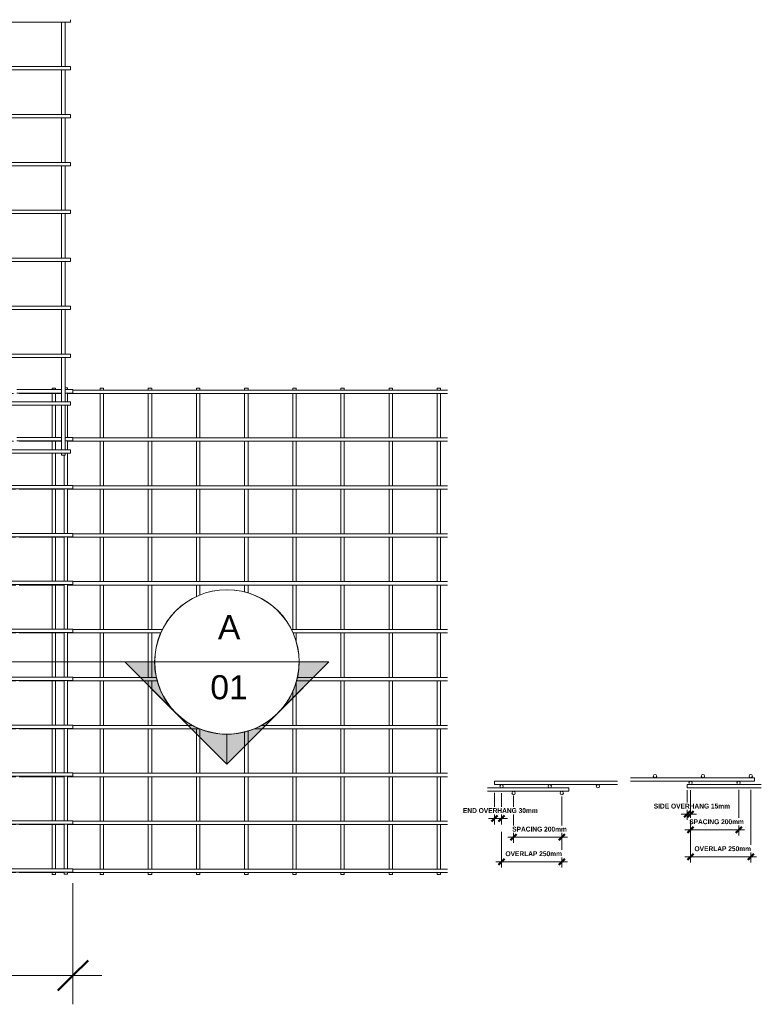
# Model space of a CAD drawing. Header units: millimetres. Extents: x -444 to 8356, y -822 to 3268.
# Tile 5 of 5: x 5275 to 8356, y -822 to 3268. Entities that reach past the tile are written whole.
import ezdxf

# ---------------------------------------------------------------- set-up
doc = ezdxf.new("R2010")
doc.units = ezdxf.units.MM
for name, color, linetype, lineweight in [('A-ANNO-DIMS', 211, 'Continuous', 9), ('A-ANNO-DIMS-10', 211, 'Continuous', 9), ('A-ANNO-DIMS-50', 211, 'Continuous', 9), ('A-DETL-THIN', 151, 'Continuous', 18), ('A-GENM', 13, 'Continuous', 18), ('G-ANNO-SYMB', 111, 'Continuous', 9)]:
    doc.layers.add(name, color=color, linetype=linetype, lineweight=lineweight)
doc.styles.add('Arial', font='arial.ttf', dxfattribs={"height": 100})
doc.styles.add('TechnicBold', font='techb___.ttf', dxfattribs={"height": 100})
doc.styles.add('TechnicBold_1', font='techb___.ttf', dxfattribs={"height": 20})
doc.dimstyles.new('Technic_-_DiagonalSlash', dxfattribs={"dimscale": 304.8, "dimtxt": 134.269535, "dimasz": 0.410105, "dimexe": 0.393701, "dimexo": 0.82021, "dimgap": 0.287073, "dimtad": 1, "dimdec": 0, "dimzin": 0, "dimdsep": 46, "dimtxsty": 'TechnicBold', "dimblk1": 'OBLIQUE', "dimblk2": 'OBLIQUE', "dimsah": 1, "dimcen": 0.09, "dimdle": 0.393701, "dimazin": 0, "dimtfac": 1, "dimtdec": 4, "dimtix": 1, "dimtmove": 0, "dimatfit": 3, "dimfxl": 1, "dimtvp": 1, "dimtfill": 1, "dimtolj": 1, "dimtzin": 0, "dimarcsym": 2})
doc.dimstyles.new('Technic_-_DiagonalSlash_1', dxfattribs={"dimscale": 304.8, "dimtxt": 26.853907, "dimasz": 0.082021, "dimexe": 0.07874, "dimexo": 0.164042, "dimgap": 0.057415, "dimtad": 1, "dimdec": 0, "dimzin": 0, "dimdsep": 46, "dimtxsty": 'TechnicBold_1', "dimblk1": 'OBLIQUE', "dimblk2": 'OBLIQUE', "dimsah": 1, "dimcen": 0.09, "dimdle": 0.07874, "dimazin": 0, "dimtfac": 1, "dimtdec": 4, "dimtix": 1, "dimtmove": 0, "dimatfit": 3, "dimfxl": 1, "dimtvp": 1, "dimtfill": 1, "dimtolj": 1, "dimtzin": 0, "dimarcsym": 2})

# ---------------------------------------------------------------- blocks, each defined once
blk = doc.blocks.new('United Steel Ductile SE72 Large Mesh - United Steel Ductile SE72 Large Mesh-253722-Level 1')
at = {"layer": 'A-GENM'}
for p, q in [((-993, -405), (-1003, -405)), ((-993, -413), (-993, -405)), ((-1017, -413), (-1203, -413)), ((-1203, -427), (-1017, -427)), ((-970, -413), (-1003, -413)), ((-1003, -427), (-970, -427)), ((-993, -464), (-993, -427)), ((-970, -427), (-970, -413)), ((-993, -612), (-993, -478)), ((-1017, -612), (-1203, -612)), ((-970, -612), (-1003, -612)), ((-970, -626), (-970, -612)), ((-1203, -626), (-1017, -626)), ((-1003, -626), (-970, -626)), ((-993, -663), (-993, -626)), ((-1007, -685), (-1007, -811)), ((-993, -811), (-993, -677)), ((-970, -811), (-1279.3, -811)), ((-970, -825), (-970, -811)), ((-1279.3, -825), (-970, -825)), ((-1007, -825), (-1007, -1010)), ((-993, -1010), (-993, -825)), ((-970, -1010), (-1279.3, -1010)), ((-970, -1024), (-970, -1010)), ((-1279.3, -1024), (-970, -1024)), ((-1007, -1024), (-1007, -1209)), ((-993, -1209), (-993, -1024)), ((-970, -1209), (-1279.3, -1209)), ((-1279.3, -1223), (-970, -1223)), ((-1007, -1223), (-1007, -1408)), ((-993, -1408), (-993, -1223)), ((-970, -1223), (-970, -1209)), ((-970, -1408), (-1279.3, -1408)), ((-1279.3, -1422), (-970, -1422)), ((-1007, -1422), (-1007, -1607)), ((-993, -1607), (-993, -1422)), ((-970, -1422), (-970, -1408)), ((-970, -1607), (-1279.3, -1607)), ((-1279.3, -1621), (-970, -1621)), ((-1007, -1621), (-1007, -1806)), ((-993, -1806), (-993, -1621)), ((-970, -1621), (-970, -1607)), ((-970, -1806), (-1279.3, -1806)), ((-1279.3, -1820), (-970, -1820)), ((-1007, -1820), (-1007, -2005)), ((-993, -2005), (-993, -1820)), ((-970, -1820), (-970, -1806)), ((-970, -2005), (-1279.3, -2005)), ((-1279.3, -2019), (-970, -2019)), ((-1007, -2019), (-1007, -2204)), ((-993, -2204), (-993, -2019)), ((-970, -2019), (-970, -2005)), ((-970, -2204), (-1279.3, -2204)), ((-970, -2218), (-970, -2204)), ((-1279.3, -2218), (-970, -2218)), ((-1007, -2218), (-1007, -2403)), ((-993, -2403), (-993, -2218)), ((-970, -2403), (-1279.3, -2403)), ((-970, -2417), (-970, -2403)), ((-1279.3, -2417), (-970, -2417)), ((-1007, -2417), (-1007, -2425)), ((-1007, -2425), (-993, -2425)), ((-993, -2425), (-993, -2417))]:
    blk.add_line(p, q, dxfattribs=at)
blk = doc.blocks.new('United Steel Ductile SE72 Large Mesh - United Steel Ductile SE72 Large Mesh-V1-Level 1')
at = {"layer": 'A-GENM'}
for p, q in [((-6030, -626), (-970, -626)), ((-1007, -626), (-1007, -811)), ((-993, -811), (-993, -626)), ((-970, -626), (-970, -616.3)), ((-970, -811), (-6030, -811)), ((-970, -825), (-970, -811)), ((-6030, -825), (-970, -825)), ((-1007, -825), (-1007, -1010)), ((-993, -1010), (-993, -825)), ((-970, -1010), (-6030, -1010)), ((-970, -1024), (-970, -1010)), ((-6030, -1024), (-970, -1024)), ((-1007, -1024), (-1007, -1209)), ((-993, -1209), (-993, -1024)), ((-970, -1209), (-2695, -1209)), ((-2668.8, -1223), (-970, -1223)), ((-1007, -1223), (-1007, -1408)), ((-993, -1408), (-993, -1223)), ((-970, -1223), (-970, -1209)), ((-970, -1408), (-2525.5, -1408)), ((-2521.3, -1422), (-970, -1422)), ((-1007, -1422), (-1007, -1607)), ((-993, -1607), (-993, -1422)), ((-970, -1422), (-970, -1408)), ((-2549.5, -1621), (-970, -1621)), ((-970, -1607), (-2542, -1607)), ((-1007, -1621), (-1007, -1806)), ((-993, -1806), (-993, -1621)), ((-970, -1621), (-970, -1607)), ((-970, -1806), (-6030, -1806)), ((-6030, -1820), (-970, -1820)), ((-1007, -1820), (-1007, -2005)), ((-993, -2005), (-993, -1820)), ((-970, -1820), (-970, -1806)), ((-970, -2005), (-6030, -2005)), ((-6030, -2019), (-970, -2019)), ((-1007, -2019), (-1007, -2204)), ((-993, -2204), (-993, -2019)), ((-970, -2019), (-970, -2005)), ((-970, -2204), (-6030, -2204)), ((-970, -2218), (-970, -2204)), ((-6030, -2218), (-970, -2218)), ((-1007, -2218), (-1007, -2403)), ((-993, -2403), (-993, -2218)), ((-970, -2403), (-6030, -2403)), ((-970, -2417), (-970, -2403)), ((-6030, -2417), (-970, -2417)), ((-1007, -2417), (-1007, -2425)), ((-1007, -2425), (-993, -2425)), ((-993, -2425), (-993, -2417))]:
    blk.add_line(p, q, dxfattribs=at)
blk = doc.blocks.new('United Steel Ductile SE72 Large Mesh - United Steel Ductile SE72 Large Mesh-V2-Level 1')
at = {"layer": 'A-GENM'}
for p, q in [((-6007.6, -405), (-6007.6, -411.5)), ((-5993.6, -405), (-6007.6, -405)), ((-5993.6, -411.5), (-5993.6, -405)), ((-5807.6, -405), (-5807.6, -411.5)), ((-5793.6, -405), (-5807.6, -405)), ((-5793.6, -411.5), (-5793.6, -405)), ((-5607.6, -405), (-5607.6, -413)), ((-5593.6, -405), (-5607.6, -405)), ((-5593.6, -413), (-5593.6, -405)), ((-5407.6, -405), (-5407.6, -413)), ((-5393.6, -405), (-5407.6, -405)), ((-5393.6, -413), (-5393.6, -405)), ((-5207.5, -405), (-5207.5, -413)), ((-5193.5, -405), (-5207.5, -405)), ((-5193.5, -413), (-5193.5, -405)), ((-5007.5, -405), (-5007.5, -413)), ((-4993.5, -405), (-5007.5, -405)), ((-4993.5, -413), (-4993.5, -405)), ((-4807.5, -405), (-4807.5, -413.1)), ((-4793.5, -405), (-4807.5, -405)), ((-4793.5, -413.1), (-4793.5, -405)), ((-4607.5, -405), (-4607.5, -413.1)), ((-4593.5, -405), (-4607.5, -405)), ((-4593.5, -413.1), (-4593.5, -405)), ((-4407.4, -405), (-4407.4, -413.1)), ((-4393.4, -405), (-4407.4, -405)), ((-4393.4, -413.1), (-4393.4, -405)), ((-4207.4, -405), (-4207.4, -413.1)), ((-4193.4, -405), (-4207.4, -405)), ((-4193.4, -413.1), (-4193.4, -405)), ((-6030, -426.1), (-6030, -427)), ((-6030, -427), (-5967.7, -427)), ((-6007.6, -427), (-6007.6, -462.5)), ((-5993.6, -462.5), (-5993.6, -427)), ((-5943.7, -427), (-5767.7, -427)), ((-5807.6, -427), (-5807.6, -462.5)), ((-5793.6, -462.5), (-5793.6, -427)), ((-5743.7, -427), (-4164.3, -427)), ((-4164.3, -413), (-5720.7, -413)), ((-5607.6, -427), (-5607.6, -612)), ((-5593.6, -612), (-5593.6, -427)), ((-5407.6, -427), (-5407.6, -612)), ((-5393.6, -612), (-5393.6, -427)), ((-5207.5, -427), (-5207.5, -612)), ((-5193.5, -612), (-5193.5, -427)), ((-5007.5, -427), (-5007.5, -612)), ((-4993.5, -612), (-4993.5, -427)), ((-4807.5, -426.9), (-4807.5, -612.1)), ((-4793.5, -612.1), (-4793.5, -426.9)), ((-4607.5, -426.9), (-4607.5, -612.1)), ((-4593.5, -612.1), (-4593.5, -426.9)), ((-4407.4, -426.9), (-4407.4, -612.1)), ((-4393.4, -612.1), (-4393.4, -426.9)), ((-4207.4, -426.9), (-4207.4, -612.1)), ((-4193.4, -612.1), (-4193.4, -426.9)), ((-6007.6, -476.5), (-6007.6, -610.5)), ((-5993.6, -610.5), (-5993.6, -476.5)), ((-5807.6, -476.5), (-5807.6, -610.5)), ((-5793.6, -610.5), (-5793.6, -476.5)), ((-4164.3, -612), (-5720.7, -612)), ((-6030, -625.1), (-6030, -626)), ((-6030, -626), (-5967.7, -626)), ((-6007.6, -626), (-6007.6, -661.5)), ((-5993.6, -661.5), (-5993.6, -626)), ((-5943.7, -626), (-5767.7, -626)), ((-5807.6, -626), (-5807.6, -661.5)), ((-5793.6, -661.5), (-5793.6, -626)), ((-5743.7, -626), (-4164.3, -626)), ((-5607.6, -626), (-5607.6, -811)), ((-5593.6, -811), (-5593.6, -626)), ((-5407.6, -626), (-5407.6, -811)), ((-5393.6, -811), (-5393.6, -626)), ((-5207.5, -626), (-5207.5, -811)), ((-5193.5, -811), (-5193.5, -626)), ((-5007.5, -626), (-5007.5, -811)), ((-4993.5, -811), (-4993.5, -626)), ((-4807.5, -625.9), (-4807.5, -811.1)), ((-4793.5, -811.1), (-4793.5, -625.9)), ((-4607.5, -625.9), (-4607.5, -811.1)), ((-4593.5, -811.1), (-4593.5, -625.9)), ((-4407.4, -625.9), (-4407.4, -811.1)), ((-4393.4, -811.1), (-4393.4, -625.9)), ((-4207.4, -625.9), (-4207.4, -811.1)), ((-4193.4, -811.1), (-4193.4, -625.9)), ((-6007.6, -675.5), (-6007.6, -809.5)), ((-5993.6, -809.5), (-5993.6, -675.5)), ((-5807.6, -675.5), (-5807.6, -809.5)), ((-5793.6, -809.5), (-5793.6, -675.5)), ((-4164.3, -811), (-5720.7, -811)), ((-6030, -824.1), (-6030, -825)), ((-6030, -825), (-5958.1, -825)), ((-6007.6, -825), (-6007.6, -1008.5)), ((-5993.6, -1008.5), (-5993.6, -825)), ((-5943.7, -825), (-5757.6, -825)), ((-5807.6, -825), (-5807.6, -1008.5)), ((-5793.6, -1008.5), (-5793.6, -825)), ((-5743.7, -825), (-4164.3, -825)), ((-5607.6, -825), (-5607.6, -1010)), ((-5593.6, -1010), (-5593.6, -825)), ((-5407.6, -825), (-5407.6, -1010)), ((-5393.6, -1010), (-5393.6, -825)), ((-5207.5, -825), (-5207.5, -1010)), ((-5193.5, -1010), (-5193.5, -825)), ((-5007.5, -825), (-5007.5, -1010)), ((-4993.5, -1010), (-4993.5, -825)), ((-4807.5, -824.9), (-4807.5, -1010.1)), ((-4793.5, -1010.1), (-4793.5, -824.9)), ((-4607.5, -824.9), (-4607.5, -1010.1)), ((-4593.5, -1010.1), (-4593.5, -824.9)), ((-4407.4, -824.9), (-4407.4, -1010.1)), ((-4393.4, -1010.1), (-4393.4, -824.9)), ((-4207.4, -824.9), (-4207.4, -1010.1)), ((-4193.4, -1010.1), (-4193.4, -824.9)), ((-4164.3, -1010), (-5720.7, -1010)), ((-6030, -1023.1), (-6030, -1024)), ((-6030, -1024), (-5958.1, -1024)), ((-6007.6, -1024), (-6007.6, -1207.5)), ((-5993.6, -1207.5), (-5993.6, -1024)), ((-5943.8, -1024), (-5757.6, -1024)), ((-5807.6, -1024), (-5807.6, -1207.5)), ((-5793.6, -1207.5), (-5793.6, -1024)), ((-5743.7, -1024), (-4164.3, -1024)), ((-5607.6, -1024), (-5607.6, -1209)), ((-5593.6, -1209), (-5593.6, -1024)), ((-5407.6, -1024), (-5407.6, -1209)), ((-5393.6, -1209), (-5393.6, -1024)), ((-5207.5, -1024), (-5207.5, -1209)), ((-5193.5, -1209), (-5193.5, -1024)), ((-5007.5, -1024), (-5007.5, -1209)), ((-4993.5, -1209), (-4993.5, -1024)), ((-4807.5, -1023.9), (-4807.5, -1209.1)), ((-4793.5, -1209.1), (-4793.5, -1023.9)), ((-4607.5, -1023.9), (-4607.5, -1209.1)), ((-4593.5, -1209.1), (-4593.5, -1023.9)), ((-4407.4, -1023.9), (-4407.4, -1209.1)), ((-4393.4, -1209.1), (-4393.4, -1023.9)), ((-4207.4, -1023.9), (-4207.4, -1209.1)), ((-4193.4, -1209.1), (-4193.4, -1023.9)), ((-6030, -1222.1), (-6030, -1223)), ((-6030, -1223), (-5958.1, -1223)), ((-6007.6, -1223), (-6007.6, -1406.5)), ((-5993.6, -1406.5), (-5993.6, -1223)), ((-5943.8, -1223), (-5757.6, -1223)), ((-5807.6, -1223), (-5807.6, -1406.5)), ((-5793.6, -1406.5), (-5793.6, -1223)), ((-5743.7, -1223), (-4164.3, -1223)), ((-4164.3, -1209), (-5720.7, -1209)), ((-5607.6, -1223), (-5607.6, -1408)), ((-5593.6, -1408), (-5593.6, -1223)), ((-5407.6, -1223), (-5407.6, -1408)), ((-5393.6, -1408), (-5393.6, -1223)), ((-5207.5, -1223), (-5207.5, -1271.6)), ((-5193.5, -1264.5), (-5193.5, -1223)), ((-5007.5, -1223), (-5007.5, -1252.5)), ((-4993.5, -1256.8), (-4993.5, -1223)), ((-4807.5, -1222.9), (-4807.5, -1408.1)), ((-4793.5, -1408.1), (-4793.5, -1222.9)), ((-4607.5, -1222.9), (-4607.5, -1408.1)), ((-4593.5, -1408.1), (-4593.5, -1222.9)), ((-4407.4, -1222.9), (-4407.4, -1408.1)), ((-4393.4, -1408.1), (-4393.4, -1222.9)), ((-4207.4, -1222.9), (-4207.4, -1408.1)), ((-4193.4, -1408.1), (-4193.4, -1222.9)), ((-6030, -1421.1), (-6030, -1422)), ((-6030, -1422), (-5957.7, -1422)), ((-6007.6, -1422), (-6007.6, -1605.5)), ((-5993.6, -1605.5), (-5993.6, -1422)), ((-5943.7, -1422), (-5757.7, -1422)), ((-5807.6, -1422), (-5807.6, -1605.5)), ((-5793.6, -1605.5), (-5793.6, -1422)), ((-5743.7, -1422), (-5354.9, -1422)), ((-5347.4, -1408), (-5720.7, -1408)), ((-5607.6, -1422), (-5607.6, -1607)), ((-5593.6, -1607), (-5593.6, -1422)), ((-5407.6, -1422), (-5407.6, -1607)), ((-5393.6, -1607), (-5393.6, -1422)), ((-4164.3, -1408), (-4813.9, -1408)), ((-4806.5, -1422), (-4164.3, -1422)), ((-4793.5, -1460.6), (-4793.5, -1421.9)), ((-4607.5, -1421.9), (-4607.5, -1607.1)), ((-4593.5, -1607.1), (-4593.5, -1421.9)), ((-4407.4, -1421.9), (-4407.4, -1607.1)), ((-4393.4, -1607.1), (-4393.4, -1421.9)), ((-4207.4, -1421.9), (-4207.4, -1607.1)), ((-4193.4, -1607.1), (-4193.4, -1421.9)), ((-6030, -1620.1), (-6030, -1621)), ((-6030, -1621), (-5958.1, -1621)), ((-6007.6, -1621), (-6007.6, -1804.5)), ((-5993.6, -1804.5), (-5993.6, -1621)), ((-5943.7, -1621), (-5757.7, -1621)), ((-5807.6, -1621), (-5807.6, -1804.5)), ((-5793.6, -1804.5), (-5793.6, -1621)), ((-5743.7, -1621), (-5368.8, -1621)), ((-5373.1, -1607), (-5720.7, -1607)), ((-5607.6, -1621), (-5607.6, -1806)), ((-5593.6, -1806), (-5593.6, -1621)), ((-5407.6, -1621), (-5407.6, -1806)), ((-5393.6, -1806), (-5393.6, -1621)), ((-4793.5, -1806.1), (-4793.5, -1624)), ((-4792.6, -1621), (-4164.3, -1621)), ((-4164.3, -1607), (-4788.3, -1607)), ((-4607.5, -1620.9), (-4607.5, -1806.1)), ((-4593.5, -1806.1), (-4593.5, -1620.9)), ((-4407.4, -1620.9), (-4407.4, -1806.1)), ((-4393.4, -1806.1), (-4393.4, -1620.9)), ((-4207.4, -1620.9), (-4207.4, -1806.1)), ((-4193.4, -1806.1), (-4193.4, -1620.9)), ((-4807.5, -1664.5), (-4807.5, -1806.1)), ((-6030, -1819.1), (-6030, -1820)), ((-6030, -1820), (-5958.1, -1820)), ((-6007.6, -1820), (-6007.6, -2003.5)), ((-5993.6, -2003.5), (-5993.6, -1820)), ((-5943.7, -1820), (-5757.7, -1820)), ((-5807.6, -1820), (-5807.6, -2003.5)), ((-5793.6, -2003.5), (-5793.6, -1820)), ((-5743.7, -1820), (-5193.7, -1820)), ((-5220.7, -1806), (-5720.7, -1806)), ((-5607.6, -1820), (-5607.6, -2005)), ((-5593.6, -2005), (-5593.6, -1820)), ((-5407.6, -1820), (-5407.6, -2005)), ((-5393.6, -2005), (-5393.6, -1820)), ((-5207.5, -1820), (-5207.5, -2005)), ((-5193.5, -2005), (-5193.5, -1820.1)), ((-5007.5, -1832.1), (-5007.5, -2005)), ((-4993.5, -2005), (-4993.5, -1827.8)), ((-4967.7, -1820), (-4164.3, -1820)), ((-4164.3, -1806), (-4940.7, -1806)), ((-4807.5, -1819.9), (-4807.5, -2005.1)), ((-4793.5, -2005.1), (-4793.5, -1819.9)), ((-4607.5, -1819.9), (-4607.5, -2005.1)), ((-4593.5, -2005.1), (-4593.5, -1819.9)), ((-4407.4, -1819.9), (-4407.4, -2005.1)), ((-4393.4, -2005.1), (-4393.4, -1819.9)), ((-4207.4, -1819.9), (-4207.4, -2005.1)), ((-4193.4, -2005.1), (-4193.4, -1819.9)), ((-6030, -2018.1), (-6030, -2019)), ((-6030, -2019), (-5958.1, -2019)), ((-6007.6, -2019), (-6007.6, -2202.5)), ((-5993.6, -2202.5), (-5993.6, -2019)), ((-5943.7, -2019), (-5757.7, -2019)), ((-5807.6, -2019), (-5807.6, -2202.5)), ((-5793.6, -2202.5), (-5793.6, -2019)), ((-5743.7, -2019), (-4164.3, -2019)), ((-4164.3, -2005), (-5720.7, -2005)), ((-5607.6, -2019), (-5607.6, -2204)), ((-5593.6, -2204), (-5593.6, -2019)), ((-5407.6, -2019), (-5407.6, -2204)), ((-5393.6, -2204), (-5393.6, -2019)), ((-5207.5, -2019), (-5207.5, -2204)), ((-5193.5, -2204), (-5193.5, -2019)), ((-5007.5, -2019), (-5007.5, -2204)), ((-4993.5, -2204), (-4993.5, -2019)), ((-4807.5, -2018.9), (-4807.5, -2204.1)), ((-4793.5, -2204.1), (-4793.5, -2018.9)), ((-4607.5, -2018.9), (-4607.5, -2204.1)), ((-4593.5, -2204.1), (-4593.5, -2018.9)), ((-4407.4, -2018.9), (-4407.4, -2204.1)), ((-4393.4, -2204.1), (-4393.4, -2018.9)), ((-4207.4, -2018.9), (-4207.4, -2204.1)), ((-4193.4, -2204.1), (-4193.4, -2018.9)), ((-4164.3, -2204), (-5720.7, -2204)), ((-6030, -2217.1), (-6030, -2218)), ((-6030, -2218), (-5958.1, -2218)), ((-6007.6, -2218), (-6007.6, -2401.5)), ((-5993.6, -2401.5), (-5993.6, -2218)), ((-5943.7, -2218), (-5757.7, -2218)), ((-5807.6, -2218), (-5807.6, -2401.5)), ((-5793.6, -2401.5), (-5793.6, -2218)), ((-5743.7, -2218), (-4164.3, -2218)), ((-5607.6, -2218), (-5607.6, -2403)), ((-5593.6, -2403), (-5593.6, -2218)), ((-5407.6, -2218), (-5407.6, -2403)), ((-5393.6, -2403), (-5393.6, -2218)), ((-5207.5, -2218), (-5207.5, -2403)), ((-5193.5, -2403), (-5193.5, -2218)), ((-5007.5, -2218), (-5007.5, -2403)), ((-4993.5, -2403), (-4993.5, -2218)), ((-4807.5, -2217.9), (-4807.5, -2403.1)), ((-4793.5, -2403.1), (-4793.5, -2217.9)), ((-4607.5, -2217.9), (-4607.5, -2403.1)), ((-4593.5, -2403.1), (-4593.5, -2217.9)), ((-4407.4, -2217.9), (-4407.4, -2403.1)), ((-4393.4, -2403.1), (-4393.4, -2217.9)), ((-4207.4, -2217.9), (-4207.4, -2403.1)), ((-4193.4, -2403.1), (-4193.4, -2217.9)), ((-4164.3, -2403), (-5720.7, -2403)), ((-6030, -2416.8), (-6030, -2417)), ((-6030, -2417), (-5957.7, -2417)), ((-6007.6, -2417), (-6007.6, -2425)), ((-6007.6, -2425), (-5993.6, -2425)), ((-5993.6, -2425), (-5993.6, -2417)), ((-5943.7, -2417), (-5757.7, -2417)), ((-5807.6, -2417), (-5807.6, -2425)), ((-5807.6, -2425), (-5793.6, -2425)), ((-5793.6, -2425), (-5793.6, -2417)), ((-5743.7, -2417), (-4164.3, -2417)), ((-5607.6, -2417), (-5607.6, -2425)), ((-5607.6, -2425), (-5593.6, -2425)), ((-5593.6, -2425), (-5593.6, -2417)), ((-5407.6, -2417), (-5407.6, -2425)), ((-5407.6, -2425), (-5393.6, -2425)), ((-5393.6, -2425), (-5393.6, -2417)), ((-5207.5, -2417), (-5207.5, -2425)), ((-5207.5, -2425), (-5193.5, -2425)), ((-5193.5, -2425), (-5193.5, -2417)), ((-5007.5, -2417), (-5007.5, -2425)), ((-5007.5, -2425), (-4993.5, -2425)), ((-4993.5, -2425), (-4993.5, -2417)), ((-4807.5, -2416.9), (-4807.5, -2425)), ((-4807.5, -2425), (-4793.5, -2425)), ((-4793.5, -2425), (-4793.5, -2416.9)), ((-4607.5, -2416.9), (-4607.5, -2425)), ((-4607.5, -2425), (-4593.5, -2425)), ((-4593.5, -2425), (-4593.5, -2416.9)), ((-4407.4, -2416.9), (-4407.4, -2425)), ((-4407.4, -2425), (-4393.4, -2425)), ((-4393.4, -2425), (-4393.4, -2416.9)), ((-4207.4, -2416.9), (-4207.4, -2425)), ((-4207.4, -2425), (-4193.4, -2425)), ((-4193.4, -2425), (-4193.4, -2416.9))]:
    blk.add_line(p, q, dxfattribs=at)
blk = doc.blocks.new('United Steel Ductile SE72 Large Mesh - United Steel Ductile SE72 Large Mesh-253722-Section A')
at = {"layer": 'A-GENM'}
for p, q in [((-4984.2, 104.8), (-5496.3, 104.8)), ((-5496.3, 104.8), (-5496.3, 97.8)), ((-5496.3, 97.8), (-5496.3, 90.8)), ((-5496.3, 90.8), (-4984.2, 90.8))]:
    blk.add_line(p, q, dxfattribs=at)
for centre, start, end in [((-5466.3, 83.9), 360, 180), ((-5466.3, 83.9), 180, 360), ((-5266.3, 83.9), 360, 180), ((-5266.3, 83.9), 180, 360), ((-5066.3, 83.9), 0, 180), ((-5066.3, 83.9), 180, 360)]:
    blk.add_arc(centre, 7, start, end, dxfattribs=at)
blk = doc.blocks.new('United Steel Ductile SE72 Large Mesh - United Steel Ductile SE72 Large Mesh-V3-Section A')
at = {"layer": 'A-GENM'}
for p, q in [((-5187, 76.7), (-5525.1, 76.7)), ((-5525.1, 62.7), (-5187, 62.7)), ((-5187, 69.7), (-5187, 76.7)), ((-5187, 62.7), (-5187, 69.7))]:
    blk.add_line(p, q, dxfattribs=at)
for centre, start, end in [((-5416.3, 55.7), 360, 180), ((-5416.3, 55.7), 180, 360), ((-5216.3, 55.7), 360, 180), ((-5216.3, 55.7), 180, 360)]:
    blk.add_arc(centre, 7, start, end, dxfattribs=at)
blk = doc.blocks.new('United Steel Ductile SE72 Large Mesh - United Steel Ductile SE72 Large Mesh-253722-Section B')
at = {"layer": 'A-GENM'}
for p, q in [((-1430.5, 90.9), (-1739.1, 90.9)), ((-1739.1, 90.9), (-1739.1, 83.9)), ((-1739.1, 83.9), (-1739.1, 76.9)), ((-1739.1, 76.9), (-1430.5, 76.9))]:
    blk.add_line(p, q, dxfattribs=at)
for centre, start, end in [((-1724.1, 97.8), 360, 180), ((-1724.1, 97.8), 180, 360), ((-1525.1, 97.8), 360, 180), ((-1525.1, 97.8), 180, 360)]:
    blk.add_arc(centre, 7, start, end, dxfattribs=at)
blk = doc.blocks.new('United Steel Ductile SE72 Large Mesh - United Steel Ductile SE72 Large Mesh-V4-Section B')
at = {"layer": 'A-GENM'}
for p, q in [((-1459.1, 119), (-1973.6, 119)), ((-1973.6, 105), (-1459.1, 105)), ((-1459.1, 112), (-1459.1, 119)), ((-1459.1, 105), (-1459.1, 112))]:
    blk.add_line(p, q, dxfattribs=at)
for centre, start, end in [((-1872.1, 126), 360, 180), ((-1872.1, 126), 180, 360), ((-1673.1, 126), 360, 180), ((-1673.1, 126), 180, 360), ((-1474.1, 126), 360, 180), ((-1474.1, 126), 180, 360)]:
    blk.add_arc(centre, 7, start, end, dxfattribs=at)
blk = doc.blocks.new('Section - M_Section Head - Filled-1049-Level 1')
at = {"layer": 'G-ANNO-SYMB'}
h = blk.add_hatch(color=256, dxfattribs=at)
edge = h.paths.add_edge_path()
edge.add_line((-6, 8.485), (-6, 6))
edge.add_arc((-6, 0), 6, 90, 135)
edge.add_line((-10.243, 4.243), (-6, 8.485))
h = blk.add_hatch(color=256, dxfattribs=at)
edge = h.paths.add_edge_path()
edge.add_line((-6, 8.485), (-1.757, 4.243))
edge.add_arc((-6, 0), 6, 45, 90)
edge.add_line((-6, 6), (-6, 8.485))
h = blk.add_hatch(color=256, dxfattribs=at)
edge = h.paths.add_edge_path()
edge.add_line((-14.485, 0), (-10.243, 4.243))
edge.add_arc((-6, 0), 6, 135, 180)
edge.add_line((-12, 0), (-14.485, 0))
h = blk.add_hatch(color=256, dxfattribs=at)
edge = h.paths.add_edge_path()
edge.add_line((2.485, 0), (0, 0))
edge.add_arc((-6, 0), 6, 360, 405)
edge.add_line((-1.757, 4.243), (2.485, 0))
for p, q in [((-6, 8.485), (-14.485, 0)), ((-6, 8.485), (-10.243, 4.243)), ((-6, 8.485), (2.485, 0)), ((-6, 6), (-6, 8.485)), ((-6, 8.485), (-6, 6)), ((-1.757, 4.243), (-6, 8.485)), ((-10.243, 4.243), (-14.485, 0)), ((2.485, 0), (-1.757, 4.243)), ((-14.485, 0), (-12, 0)), ((0, 0), (2.485, 0)), ((-12, 0), (-14.485, 0)), ((0, 0), (2.485, 0))]:
    blk.add_line(p, q, dxfattribs=at)
for start, end in [(360, 180), (90, 135), (45, 90), (135, 180), (360, 45), (180, 360)]:
    blk.add_arc((-6, 0), 6, start, end, dxfattribs=at)
blk = doc.blocks.new('DIMBLOCK1-Level 1')
at = {"layer": 'A-ANNO-DIMS-50'}
for p, q in [((5496.3, -701.9), (5496.3, -318.7)), ((436.3, -701.9), (436.3, -360.3)), ((316.3, -701.9), (5616.3, -701.9)), ((436.3, -701.9), (436.3, -821.9)), ((5496.3, -701.9), (5496.3, -821.9))]:
    blk.add_line(p, q, dxfattribs=at)
at = {"layer": 'A-ANNO-DIMS-50', "lineweight": 50}
for p, q in [((436.3, -701.9), (498.8, -639.4)), ((5496.3, -701.9), (5558.8, -639.4)), ((436.3, -701.9), (373.8, -764.4)), ((5496.3, -701.9), (5433.8, -764.4))]:
    blk.add_line(p, q, dxfattribs=at)
at = {"layer": 'A-ANNO-DIMS-50', "color": 0, "insert": (2800, -485.6), "char_height": 100, "width": 398.972, "attachment_point": 1, "line_spacing_factor": 0.959068, "style": 'TechnicBold', "bg_fill": 3, "box_fill_scale": 1.25, "bg_fill_color": 9, "bg_fill_true_color": 13158600, "bg_fill_transparency": 0}
blk.add_mtext('5060', dxfattribs=at)
blk = doc.blocks.new('_Oblique')
at = {"color": 0, "linetype": 'ByBlock', "lineweight": -2}
blk.add_line((-0.5, -0.5), (0.5, 0.5), dxfattribs=at)
blk = doc.blocks.new('DIMBLOCK3-Section A')
at = {"layer": 'A-ANNO-DIMS-10'}
for p, q in [((7327, -127.7), (7327, 43.7)), ((7527, -127.7), (7527, 40.9)), ((7551, -127.7), (7303, -127.7)), ((7327, -127.7), (7327, -151.7)), ((7527, -127.7), (7527, -151.7))]:
    blk.add_line(p, q, dxfattribs=at)
at = {"layer": 'A-ANNO-DIMS-10', "lineweight": 50}
for p, q in [((7327, -127.7), (7339.5, -115.2)), ((7527, -127.7), (7539.5, -115.2)), ((7327, -127.7), (7314.5, -140.2)), ((7527, -127.7), (7514.5, -140.2))]:
    blk.add_line(p, q, dxfattribs=at)
at = {"layer": 'A-ANNO-DIMS-10', "color": 0, "insert": (7321.1, -84.4), "char_height": 20, "width": 253.961, "attachment_point": 1, "line_spacing_factor": 0.959068, "style": 'TechnicBold_1', "bg_fill": 3, "box_fill_scale": 1.25, "bg_fill_color": 9, "bg_fill_true_color": 13158600, "bg_fill_transparency": 0}
blk.add_mtext('SPACING 200mm', dxfattribs=at)
blk = doc.blocks.new('DIMBLOCK4-Section A')
at = {"layer": 'A-ANNO-DIMS-10'}
for p, q in [((7247, -50.4), (7247, 55.8)), ((7277, -50.4), (7277, 55.2)), ((7223, -50.4), (7301, -50.4)), ((7247, -50.4), (7247, -74.4)), ((7277, -50.4), (7277, -74.4))]:
    blk.add_line(p, q, dxfattribs=at)
at = {"layer": 'A-ANNO-DIMS-10', "lineweight": 50}
for p, q in [((7247, -50.4), (7259.5, -37.9)), ((7277, -50.4), (7289.5, -37.9)), ((7247, -50.4), (7234.5, -62.9)), ((7277, -50.4), (7264.5, -62.9))]:
    blk.add_line(p, q, dxfattribs=at)
at = {"layer": 'A-ANNO-DIMS-10', "color": 0, "insert": (7116.4, -7.2), "char_height": 20, "width": 349.484, "attachment_point": 1, "line_spacing_factor": 0.959068, "style": 'TechnicBold_1', "bg_fill": 3, "box_fill_scale": 1.25, "bg_fill_color": 9, "bg_fill_true_color": 13158600, "bg_fill_transparency": 0}
blk.add_mtext('END OVERHANG 30mm', dxfattribs=at)
blk = doc.blocks.new('DIMBLOCK5-Section A')
at = {"layer": 'A-ANNO-DIMS-10'}
for p, q in [((7277, -229.7), (7277, -105.8)), ((7527, -229.7), (7527, -136.4)), ((7551, -229.7), (7253, -229.7)), ((7277, -229.7), (7277, -253.7)), ((7527, -229.7), (7527, -253.7))]:
    blk.add_line(p, q, dxfattribs=at)
at = {"layer": 'A-ANNO-DIMS-10', "lineweight": 50}
for p, q in [((7277, -229.7), (7264.5, -242.2)), ((7277, -229.7), (7289.5, -217.2)), ((7527, -229.7), (7514.5, -242.2)), ((7527, -229.7), (7539.5, -217.2))]:
    blk.add_line(p, q, dxfattribs=at)
at = {"layer": 'A-ANNO-DIMS-10', "color": 0, "insert": (7293.1, -186.4), "char_height": 20, "width": 261.25, "attachment_point": 1, "line_spacing_factor": 0.959068, "style": 'TechnicBold_1', "bg_fill": 3, "box_fill_scale": 1.25, "bg_fill_color": 9, "bg_fill_true_color": 13158600, "bg_fill_transparency": 0}
blk.add_mtext('OVERLAP 250mm', dxfattribs=at)
blk = doc.blocks.new('DIMBLOCK6-Section B')
at = {"layer": 'A-ANNO-DIMS-10'}
for p, q in [((8047.5, -31.9), (8047.5, 67.7)), ((8023.5, -31.9), (8086.5, -31.9)), ((8047.5, -31.9), (8047.5, -55.9)), ((8062.5, -31.9), (8062.5, -7.9)), ((8062.5, -31.9), (8062.5, -57.4))]:
    blk.add_line(p, q, dxfattribs=at)
at = {"layer": 'A-ANNO-DIMS-10', "lineweight": 50}
for p, q in [((8047.5, -31.9), (8035, -44.4)), ((8047.5, -31.9), (8060, -19.4)), ((8062.5, -31.9), (8050, -44.4)), ((8062.5, -31.9), (8075, -19.4))]:
    blk.add_line(p, q, dxfattribs=at)
at = {"layer": 'A-ANNO-DIMS-10', "color": 0, "insert": (7909.3, 11.3), "char_height": 20, "width": 349.484, "attachment_point": 1, "line_spacing_factor": 0.959068, "style": 'TechnicBold_1', "bg_fill": 3, "box_fill_scale": 1.25, "bg_fill_color": 9, "bg_fill_true_color": 13158600, "bg_fill_transparency": 0}
blk.add_mtext('SIDE OVERHANG 15mm', dxfattribs=at)
blk = doc.blocks.new('DIMBLOCK7-Section B')
at = {"layer": 'A-ANNO-DIMS-10'}
for p, q in [((8062.5, -96.9), (8062.5, 67.7)), ((8262.5, -96.9), (8262.5, 68.4)), ((8038.5, -96.9), (8286.5, -96.9)), ((8062.5, -96.9), (8062.5, -120.9)), ((8262.5, -96.9), (8262.5, -120.9))]:
    blk.add_line(p, q, dxfattribs=at)
at = {"layer": 'A-ANNO-DIMS-10', "lineweight": 50}
for p, q in [((8062.5, -96.9), (8050, -109.4)), ((8062.5, -96.9), (8075, -84.4)), ((8262.5, -96.9), (8250, -109.4)), ((8262.5, -96.9), (8275, -84.4))]:
    blk.add_line(p, q, dxfattribs=at)
at = {"layer": 'A-ANNO-DIMS-10', "color": 0, "insert": (8056.6, -53.6), "char_height": 20, "width": 253.961, "attachment_point": 1, "line_spacing_factor": 0.959068, "style": 'TechnicBold_1', "bg_fill": 3, "box_fill_scale": 1.25, "bg_fill_color": 9, "bg_fill_true_color": 13158600, "bg_fill_transparency": 0}
blk.add_mtext('SPACING 200mm', dxfattribs=at)
blk = doc.blocks.new('DIMBLOCK8-Section B')
at = {"layer": 'A-ANNO-DIMS-10'}
for p, q in [((8312.5, -209), (8312.5, 68.8)), ((8062.5, -209), (8062.5, -57.4)), ((8038.5, -209), (8336.5, -209)), ((8062.5, -209), (8062.5, -233)), ((8312.5, -209), (8312.5, -233))]:
    blk.add_line(p, q, dxfattribs=at)
at = {"layer": 'A-ANNO-DIMS-10', "lineweight": 50}
for p, q in [((8062.5, -209), (8075, -196.5)), ((8312.5, -209), (8325, -196.5)), ((8062.5, -209), (8050, -221.5)), ((8312.5, -209), (8300, -221.5))]:
    blk.add_line(p, q, dxfattribs=at)
at = {"layer": 'A-ANNO-DIMS-10', "color": 0, "insert": (8078.6, -165.7), "char_height": 20, "width": 261.25, "attachment_point": 1, "line_spacing_factor": 0.959068, "style": 'TechnicBold_1', "bg_fill": 3, "box_fill_scale": 1.25, "bg_fill_color": 9, "bg_fill_true_color": 13158600, "bg_fill_transparency": 0}
blk.add_mtext('OVERLAP 250mm', dxfattribs=at)

msp = doc.modelspace()

# ---------------------------------------------------------------- linework, layer by layer
at = {"layer": 'A-DETL-THIN'}
for start, end in [(0, 180), (180, 360)]:
    msp.add_arc((6136.3, 600.3), 300, start, end, dxfattribs=at)
at = {"layer": 'G-ANNO-SYMB'}
for p, q in [((5167.3, 600.1), (5835.6, 600.1)), ((5835.6, 600.1), (6435.6, 600.1))]:
    msp.add_line(p, q, dxfattribs=at)

# ---------------------------------------------------------------- block references
at = {"layer": 'A-GENM'}
for name, p in [('United Steel Ductile SE72 Large Mesh - United Steel Ductile SE72 Large Mesh-V1-Level 1', (6456.3, 3884.1)), ('United Steel Ductile SE72 Large Mesh - United Steel Ductile SE72 Large Mesh-253722-Level 1', (6466.3, 2144.1)), ('United Steel Ductile SE72 Large Mesh - United Steel Ductile SE72 Large Mesh-V2-Level 1', (11217, 2142.6)), ('United Steel Ductile SE72 Large Mesh - United Steel Ductile SE72 Large Mesh-V4-Section B', (9786.5, 0)), ('United Steel Ductile SE72 Large Mesh - United Steel Ductile SE72 Large Mesh-253722-Section A', (12743.3, 0)), ('United Steel Ductile SE72 Large Mesh - United Steel Ductile SE72 Large Mesh-253722-Section B', (9786.5, 0)), ('United Steel Ductile SE72 Large Mesh - United Steel Ductile SE72 Large Mesh-V3-Section A', (12743.3, 0))]:
    msp.add_blockref(name, p, dxfattribs=at)
at = {"layer": 'G-ANNO-SYMB', "xscale": 49.99999999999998, "yscale": 49.99999999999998, "zscale": 49.99999999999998, "rotation": 180}
msp.add_blockref('Section - M_Section Head - Filled-1049-Level 1', (5835.6, 600.1), dxfattribs=at)

# ---------------------------------------------------------------- texts
at = {"layer": 'G-ANNO-SYMB', "char_height": 100, "attachment_point": 1, "style": 'Arial'}
for s, insert, width in [('A', (6098.5, 794.6), 116.245), ('01', (6067, 545.1), 192.405)]:
    msp.add_mtext(s, dxfattribs=dict(at, insert=insert, width=width))

# ---------------------------------------------------------------- next in the draw order: dimensions: what is measured, and where the dimension line sits
at = {"layer": 'A-ANNO-DIMS'}
for base, p1, p2, text, override, picture, middle in [((7327, -127.7), (7527, 90.9), (7327, 93.7), 'SPACING 200mm', {"dimpost": '<>', "dimfxl": 200.019058}, 'DIMBLOCK3-Section A', (7427, -99.8)), ((8062.5, -31.9), (8047.5, 117.7), (8062.5, -7.4), 'SIDE OVERHANG 15mm', {"dimpost": '<>', "dimfxl": 126.050543}, 'DIMBLOCK6-Section B', (8055, -4))]:
    dim = msp.add_linear_dim(base=base, p1=p1, p2=p2, text=text, dimstyle='Technic_-_DiagonalSlash_1', override=override, dxfattribs=at)
    dim.commit()
    dim.dimension.update_dxf_attribs({"geometry": picture, "text_midpoint": middle})
dim = msp.add_linear_dim(base=(5496.3, -701.9), p1=(436.3, -110.3), p2=(5496.3, -68.7), dimstyle='Technic_-_DiagonalSlash', override={"dimpost": '<>', "dimfxl": 5060.170674}, dxfattribs=at)
dim.commit()
dim.dimension.update_dxf_attribs({"geometry": 'DIMBLOCK1-Level 1', "text_midpoint": (2966.3, -563.2)})

# ---------------------------------------------------------------- next in the draw order: dimensions: what is measured, and where the dimension line sits
dim = msp.add_linear_dim(base=(7277, -50.4), p1=(7247, 105.8), p2=(7277, 105.2), angle=0, text='END OVERHANG 30mm', dimstyle='Technic_-_DiagonalSlash_1', override={"dimpost": '<>', "dimfxl": 29.975126}, dxfattribs=at)
dim.commit()
dim.dimension.update_dxf_attribs({"geometry": 'DIMBLOCK4-Section A', "text_midpoint": (7262, -22.7)})
dim = msp.add_linear_dim(base=(8262.5, -96.9), p1=(8062.5, 117.7), p2=(8262.5, 118.4), text='SPACING 200mm', dimstyle='Technic_-_DiagonalSlash_1', override={"dimpost": '<>', "dimfxl": 200.001087}, dxfattribs=at)
dim.commit()
dim.dimension.update_dxf_attribs({"geometry": 'DIMBLOCK7-Section B', "text_midpoint": (8162.5, -69)})

# ---------------------------------------------------------------- next in the draw order: dimensions: what is measured, and where the dimension line sits
for base, p1, p2, override, picture, middle in [((8312.5, -209), (8062.5, -7.4), (8312.5, 118.8), {"dimpost": '<>', "dimfxl": 280.081913}, 'DIMBLOCK8-Section B', (8187.5, -181.2)), ((7277, -229.7), (7527, -86.4), (7277, -55.8), {"dimpost": '<>', "dimfxl": 251.865561}, 'DIMBLOCK5-Section A', (7402, -202))]:
    dim = msp.add_linear_dim(base=base, p1=p1, p2=p2, text='OVERLAP 250mm', dimstyle='Technic_-_DiagonalSlash_1', override=override, dxfattribs=at)
    dim.commit()
    dim.dimension.update_dxf_attribs({"geometry": picture, "text_midpoint": middle})

doc.saveas('drawing.dxf')
